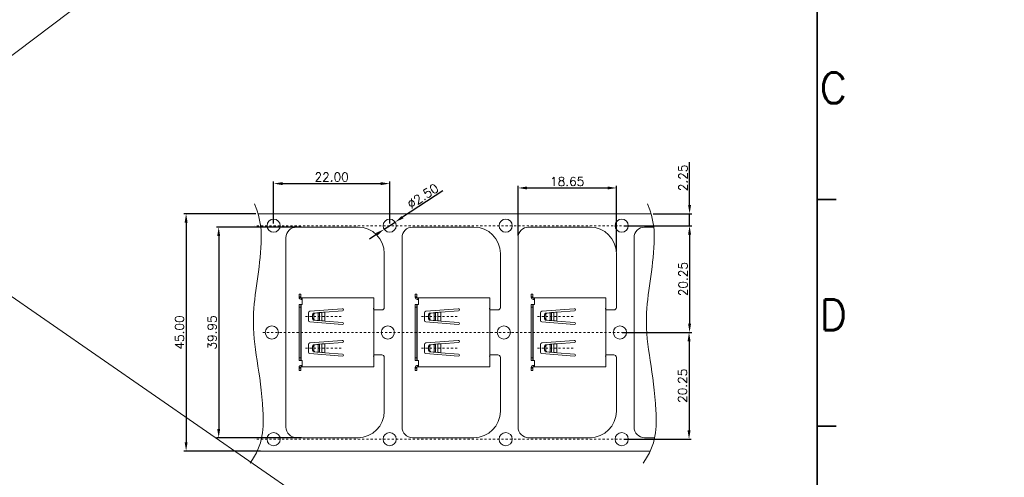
# Model space of a CAD drawing. Header units: millimetres. Extents: x -1657 to 8845, y -11980 to 3013.
# Tile 239 of 256: x 676 to 723, y 2201 to 2223. Entities that reach past the tile are written whole.
import ezdxf
from ezdxf.enums import TextEntityAlignment as Align

# ---------------------------------------------------------------- set-up
doc = ezdxf.new("R2010")
doc.units = ezdxf.units.MM
doc.linetypes.add('CENTER', pattern=[2, 1.25, -0.25, 0.25, -0.25])
doc.layers.add('51', color=6, linetype='CENTER')
doc.layers.add('FMT', color=7, linetype='Continuous', lineweight=35)
doc.layers.add('标注', color=3, linetype='Continuous', lineweight=9)
doc.styles.add('english', font='romans.shx', dxfattribs={"width": 0.75, "height": 2.5})
doc.styles.add('ROMANS', font='ROMANS.SHX')
doc.dimstyles.get("Standard").update_dxf_attribs({"dimtxt": 0.18, "dimasz": 0.18, "dimexe": 0.18, "dimexo": 0.0625, "dimgap": 0.09, "dimtad": 1, "dimrnd": 0.0005, "dimzin": 1, "dimdsep": 46, "dimtxsty": 'Standard', "dimcen": 0.09, "dimadec": 0, "dimazin": 2, "dimtfac": 1, "dimtmove": 0, "dimatfit": 3, "dimfxl": 0, "dimtolj": 1, "dimtzin": 0, "dimarcsym": 0})
doc.dimstyles.new('STANDARD$0', dxfattribs={"dimscale": 0.166667, "dimtxt": 2.5, "dimasz": 1.8, "dimexe": 0.5, "dimexo": 0.5, "dimgap": 1, "dimtad": 0, "dimzin": 0, "dimdsep": 46, "dimtxsty": 'ROMANS', "dimcen": 0, "dimclrd": 256, "dimclre": 256, "dimclrt": 4, "dimadec": 0, "dimazin": 0, "dimtfac": 0.7, "dimtofl": 0, "dimtmove": 0, "dimatfit": 3, "dimfxl": 0, "dimtolj": 1, "dimtzin": 0, "dimarcsym": 0})

# ---------------------------------------------------------------- blocks, each defined once
blk = doc.blocks.new('*D129')
at = {"color": 0, "linetype": 'Continuous', "lineweight": -2, "ltscale": 5}
for p, q in [((687.87, 2213.227), (687.87, 2215.223)), ((693.37, 2213.227), (693.37, 2215.223)), ((688.29, 2215.123), (692.95, 2215.123))]:
    blk.add_line(p, q, dxfattribs=at)
at = {"color": 0, "linetype": 'Continuous', "ltscale": 5}
for points in [[(688.29, 2215.193), (688.29, 2215.053), (687.87, 2215.123)], [(692.95, 2215.193), (692.95, 2215.053), (693.37, 2215.123)]]:
    blk.add_solid(points, dxfattribs=at)
at = {"layer": 'Defpoints', "color": 0, "linetype": 'Continuous', "ltscale": 5}
for p in [(693.37, 2215.123), (687.87, 2213.127), (693.37, 2213.127)]:
    blk.add_point(p, dxfattribs=at)
at = {"color": 0, "linetype": 'Continuous', "lineweight": 9, "ltscale": 5, "insert": (690.62, 2215.433), "char_height": 0.42, "attachment_point": 5, "style": 'ROMANS'}
blk.add_mtext('\\A1;22.00', dxfattribs=at)
blk = doc.blocks.new('*D130')
at = {"color": 0, "linetype": 'Continuous', "lineweight": -2, "ltscale": 5}
for p, q in [((687.029, 2213.69), (683.62, 2213.69)), ((683.72, 2213.27), (683.72, 2202.86)), ((687.241, 2202.44), (683.62, 2202.44))]:
    blk.add_line(p, q, dxfattribs=at)
at = {"color": 0, "linetype": 'Continuous', "ltscale": 5}
for points in [[(683.65, 2213.27), (683.79, 2213.27), (683.72, 2213.69)], [(683.65, 2202.86), (683.79, 2202.86), (683.72, 2202.44)]]:
    blk.add_solid(points, dxfattribs=at)
at = {"layer": 'Defpoints', "color": 0, "linetype": 'Continuous', "ltscale": 5}
for p in [(687.129, 2213.69), (683.72, 2202.44), (687.341, 2202.44)]:
    blk.add_point(p, dxfattribs=at)
at = {"color": 0, "linetype": 'Continuous', "lineweight": 9, "ltscale": 5, "insert": (683.41, 2208.065), "char_height": 0.42, "attachment_point": 5, "rotation": 90, "style": 'ROMANS'}
blk.add_mtext('\\A1;45.00', dxfattribs=at)
blk = doc.blocks.new('*D131')
at = {"color": 0, "linetype": 'Continuous', "lineweight": -2, "ltscale": 5}
for p, q in [((689.198, 2213.058), (685.165, 2213.058)), ((685.265, 2212.638), (685.265, 2203.491)), ((689.198, 2203.071), (685.165, 2203.071))]:
    blk.add_line(p, q, dxfattribs=at)
at = {"color": 0, "linetype": 'Continuous', "ltscale": 5}
for points in [[(685.195, 2212.638), (685.335, 2212.638), (685.265, 2213.058)], [(685.195, 2203.491), (685.335, 2203.491), (685.265, 2203.071)]]:
    blk.add_solid(points, dxfattribs=at)
at = {"layer": 'Defpoints', "color": 0, "linetype": 'Continuous', "ltscale": 5}
for p in [(689.298, 2213.058), (685.265, 2203.071), (689.298, 2203.071)]:
    blk.add_point(p, dxfattribs=at)
at = {"color": 0, "linetype": 'Continuous', "lineweight": 9, "ltscale": 5, "insert": (684.955, 2208.065), "char_height": 0.42, "attachment_point": 5, "rotation": 90, "style": 'ROMANS'}
blk.add_mtext('\\A1;39.95', dxfattribs=at)
blk = doc.blocks.new('*D132')
at = {"color": 0, "linetype": 'Continuous', "lineweight": -2, "ltscale": 5}
for p, q in [((704.47, 2213.127), (707.687, 2213.127)), ((707.587, 2212.707), (707.587, 2208.485)), ((704.47, 2208.065), (707.687, 2208.065))]:
    blk.add_line(p, q, dxfattribs=at)
at = {"color": 0, "linetype": 'Continuous', "ltscale": 5}
for points in [[(707.517, 2212.707), (707.657, 2212.707), (707.587, 2213.127)], [(707.517, 2208.485), (707.657, 2208.485), (707.587, 2208.065)]]:
    blk.add_solid(points, dxfattribs=at)
at = {"layer": 'Defpoints', "color": 0, "linetype": 'Continuous', "ltscale": 5}
for p in [(704.37, 2213.127), (704.37, 2208.065), (707.587, 2208.065)]:
    blk.add_point(p, dxfattribs=at)
at = {"color": 0, "linetype": 'Continuous', "lineweight": 9, "ltscale": 5, "insert": (707.277, 2210.596), "char_height": 0.42, "attachment_point": 5, "rotation": 90, "style": 'ROMANS'}
blk.add_mtext('\\A1;20.25', dxfattribs=at)
blk = doc.blocks.new('*D133')
at = {"color": 0, "linetype": 'Continuous', "lineweight": -2, "ltscale": 5}
for p, q in [((704.386, 2208.065), (707.662, 2208.065)), ((707.562, 2207.645), (707.562, 2203.422)), ((704.47, 2203.002), (707.662, 2203.002))]:
    blk.add_line(p, q, dxfattribs=at)
at = {"color": 0, "linetype": 'Continuous', "ltscale": 5}
for points in [[(707.492, 2207.645), (707.632, 2207.645), (707.562, 2208.065)], [(707.492, 2203.422), (707.632, 2203.422), (707.562, 2203.002)]]:
    blk.add_solid(points, dxfattribs=at)
at = {"layer": 'Defpoints', "color": 0, "linetype": 'Continuous', "ltscale": 5}
for p in [(704.286, 2208.065), (704.37, 2203.002), (707.562, 2203.002)]:
    blk.add_point(p, dxfattribs=at)
at = {"color": 0, "linetype": 'Continuous', "lineweight": 9, "ltscale": 5, "insert": (707.252, 2205.534), "char_height": 0.42, "attachment_point": 5, "rotation": 90, "style": 'ROMANS'}
blk.add_mtext('\\A1;20.25', dxfattribs=at)
blk = doc.blocks.new('*D33')
at = {"color": 0, "linetype": 'Continuous', "lineweight": -2, "ltscale": 5}
for p, q in [((707.587, 2214.11), (707.587, 2216.134)), ((705.859, 2213.69), (707.687, 2213.69)), ((707.587, 2213.127), (707.587, 2213.69)), ((705.98, 2213.127), (707.687, 2213.127)), ((707.587, 2212.707), (707.587, 2212.287))]:
    blk.add_line(p, q, dxfattribs=at)
at = {"color": 0, "linetype": 'Continuous', "ltscale": 5}
for points in [[(707.517, 2214.11), (707.657, 2214.11), (707.587, 2213.69)], [(707.517, 2212.707), (707.657, 2212.707), (707.587, 2213.127)]]:
    blk.add_solid(points, dxfattribs=at)
at = {"layer": 'Defpoints', "color": 0, "linetype": 'Continuous', "ltscale": 5}
for p in [(705.759, 2213.69), (705.88, 2213.127), (707.587, 2213.127)]:
    blk.add_point(p, dxfattribs=at)
at = {"color": 0, "linetype": 'Continuous', "lineweight": 9, "ltscale": 5, "insert": (707.277, 2215.394), "char_height": 0.42, "attachment_point": 5, "rotation": 90, "style": 'ROMANS'}
blk.add_mtext('\\A1;2.25', dxfattribs=at)
blk = doc.blocks.new('*D134')
at = {"color": 0, "linetype": 'Continuous', "lineweight": -2, "ltscale": 5}
for p, q in [((699.455, 2212.658), (699.455, 2215.015)), ((699.875, 2214.915), (703.697, 2214.915)), ((704.117, 2211.908), (704.117, 2215.015))]:
    blk.add_line(p, q, dxfattribs=at)
at = {"color": 0, "linetype": 'Continuous', "ltscale": 5}
for points in [[(699.875, 2214.985), (699.875, 2214.845), (699.455, 2214.915)], [(703.697, 2214.985), (703.697, 2214.845), (704.117, 2214.915)]]:
    blk.add_solid(points, dxfattribs=at)
at = {"layer": 'Defpoints', "color": 0, "linetype": 'Continuous', "ltscale": 5}
for p in [(704.117, 2214.915), (699.455, 2212.558), (704.117, 2211.808)]:
    blk.add_point(p, dxfattribs=at)
at = {"color": 0, "linetype": 'Continuous', "lineweight": 9, "ltscale": 5, "insert": (701.786, 2215.225), "char_height": 0.42, "attachment_point": 5, "style": 'ROMANS'}
blk.add_mtext('\\A1;18.65', dxfattribs=at)
blk = doc.blocks.new('*D135')
at = {"color": 0, "linetype": 'Continuous', "lineweight": -2, "ltscale": 5}
for p, q in [((695.888, 2214.78), (693.982, 2213.529)), ((693.108, 2212.956), (693.631, 2213.299)), ((692.757, 2212.726), (692.406, 2212.495))]:
    blk.add_line(p, q, dxfattribs=at)
at = {"color": 0, "linetype": 'Continuous', "ltscale": 5}
for points in [[(693.944, 2213.588), (694.02, 2213.471), (693.631, 2213.299)], [(692.719, 2212.784), (692.796, 2212.667), (693.108, 2212.956)]]:
    blk.add_solid(points, dxfattribs=at)
at = {"layer": 'Defpoints', "color": 0, "linetype": 'Continuous', "ltscale": 5}
for p in [(693.108, 2212.956), (693.631, 2213.299)]:
    blk.add_point(p, dxfattribs=at)
at = {"color": 0, "linetype": 'Continuous', "lineweight": 9, "ltscale": 5, "insert": (694.941, 2214.529), "char_height": 0.42, "attachment_point": 5, "rotation": 33.2754, "style": 'ROMANS'}
blk.add_mtext('\\A1;∅2.50', dxfattribs=at)

msp = doc.modelspace()

# ---------------------------------------------------------------- linework, layer by layer
at = {"color": 7, "linetype": 'Continuous', "lineweight": 20}
for p, q in [((705.759, 2213.69), (687.1286, 2213.69)), ((688.9545, 2213.0584), (691.8666, 2213.0584)), ((694.4545, 2213.0584), (697.3666, 2213.0584)), ((699.9545, 2213.0584), (702.8666, 2213.0584)), ((705.4545, 2213.0584), (705.8884, 2213.0584)), ((688.4545, 2203.5715), (688.4545, 2212.5584)), ((693.9545, 2203.5715), (693.9545, 2212.5584)), ((699.4545, 2203.5715), (699.4545, 2212.5584)), ((704.9545, 2203.5715), (704.9545, 2212.5584)), ((693.1166, 2211.8084), (693.1166, 2209.254)), ((698.6166, 2211.8084), (698.6166, 2209.254)), ((704.1166, 2211.8084), (704.1166, 2209.254)), ((689.0791, 2209.8775), (689.1541, 2209.8775)), ((689.0791, 2209.7525), (689.0791, 2209.8775)), ((689.0791, 2209.7525), (689.0791, 2209.7275)), ((689.1541, 2209.7525), (689.0791, 2209.7525)), ((689.0791, 2209.7275), (689.1541, 2209.7275)), ((689.1541, 2209.8775), (689.1541, 2209.7525)), ((689.1541, 2209.7525), (689.1541, 2209.7275)), ((689.1791, 2209.6275), (689.1791, 2209.7025)), ((689.1791, 2209.7025), (689.2291, 2209.7025)), ((689.1791, 2209.6275), (689.2291, 2209.6275)), ((689.2291, 2209.7025), (692.6166, 2209.7025)), ((689.2291, 2209.5525), (689.2291, 2209.7025)), ((692.2106, 2209.7025), (692.6166, 2209.7025)), ((692.6166, 2209.6275), (692.6166, 2209.7025)), ((692.6166, 2209.5525), (692.6166, 2209.7025)), ((692.6166, 2209.6275), (692.6166, 2209.5525)), ((694.5791, 2209.7525), (694.5791, 2209.8775)), ((694.5791, 2209.8775), (694.6541, 2209.8775)), ((694.6541, 2209.7525), (694.5791, 2209.7525)), ((694.5791, 2209.7525), (694.5791, 2209.7275)), ((694.5791, 2209.7275), (694.6541, 2209.7275)), ((694.6541, 2209.8775), (694.6541, 2209.7525)), ((694.6541, 2209.7525), (694.6541, 2209.7275)), ((694.6791, 2209.7025), (694.7291, 2209.7025)), ((694.6791, 2209.6275), (694.6791, 2209.7025)), ((694.6791, 2209.6275), (694.7291, 2209.6275)), ((694.7291, 2209.5525), (694.7291, 2209.7025)), ((694.7291, 2209.7025), (698.1166, 2209.7025)), ((697.7106, 2209.7025), (698.1166, 2209.7025)), ((698.1166, 2209.5525), (698.1166, 2209.7025)), ((698.1166, 2209.6275), (698.1166, 2209.7025)), ((698.1166, 2209.6275), (698.1166, 2209.5525)), ((700.0791, 2209.8775), (700.1541, 2209.8775)), ((700.0791, 2209.7525), (700.0791, 2209.8775)), ((700.0791, 2209.7525), (700.0791, 2209.7275)), ((700.1541, 2209.7525), (700.0791, 2209.7525)), ((700.0791, 2209.7275), (700.1541, 2209.7275)), ((700.1541, 2209.8775), (700.1541, 2209.7525)), ((700.1541, 2209.7525), (700.1541, 2209.7275)), ((700.1791, 2209.6275), (700.1791, 2209.7025)), ((700.1791, 2209.7025), (700.2291, 2209.7025)), ((700.1791, 2209.6275), (700.2291, 2209.6275)), ((700.2291, 2209.7025), (703.6166, 2209.7025)), ((700.2291, 2209.5525), (700.2291, 2209.7025)), ((703.2106, 2209.7025), (703.6166, 2209.7025)), ((703.6166, 2209.6275), (703.6166, 2209.7025)), ((703.6166, 2209.5525), (703.6166, 2209.7025)), ((703.6166, 2209.6275), (703.6166, 2209.5525)), ((689.0791, 2209.39), (689.1541, 2209.39)), ((689.0791, 2209.265), (689.0791, 2209.39)), ((689.0791, 2206.865), (689.0791, 2209.265)), ((689.1541, 2209.265), (689.0791, 2209.265)), ((689.1541, 2206.74), (689.1541, 2209.39)), ((689.1541, 2209.39), (689.1541, 2209.265)), ((689.1791, 2209.39), (689.1541, 2209.39)), ((689.1541, 2206.865), (689.1541, 2209.265)), ((689.1791, 2206.74), (689.1791, 2209.39)), ((689.1791, 2209.39), (689.2291, 2209.39)), ((689.2291, 2209.39), (689.2291, 2209.5525)), ((689.5858, 2209.0703), (691.1214, 2209.1894)), ((692.6166, 2206.5775), (692.6166, 2209.5525)), ((694.5791, 2209.265), (694.5791, 2209.39)), ((694.5791, 2209.39), (694.6541, 2209.39)), ((694.6541, 2209.265), (694.5791, 2209.265)), ((694.5791, 2206.865), (694.5791, 2209.265)), ((694.6791, 2209.39), (694.6541, 2209.39)), ((694.6541, 2209.39), (694.6541, 2209.265)), ((694.6541, 2206.74), (694.6541, 2209.39)), ((694.6541, 2206.865), (694.6541, 2209.265)), ((694.6791, 2209.39), (694.7291, 2209.39)), ((694.6791, 2206.74), (694.6791, 2209.39)), ((694.7291, 2209.39), (694.7291, 2209.5525)), ((695.0858, 2209.0703), (696.6214, 2209.1894)), ((698.1166, 2206.5775), (698.1166, 2209.5525)), ((700.0791, 2209.39), (700.1541, 2209.39)), ((700.0791, 2209.265), (700.0791, 2209.39)), ((700.0791, 2206.865), (700.0791, 2209.265)), ((700.1541, 2209.265), (700.0791, 2209.265)), ((700.1541, 2206.74), (700.1541, 2209.39)), ((700.1541, 2209.39), (700.1541, 2209.265)), ((700.1791, 2209.39), (700.1541, 2209.39)), ((700.1541, 2206.865), (700.1541, 2209.265)), ((700.1791, 2206.74), (700.1791, 2209.39)), ((700.1791, 2209.39), (700.2291, 2209.39)), ((700.2291, 2209.39), (700.2291, 2209.5525)), ((700.5858, 2209.0703), (702.1214, 2209.1894)), ((703.6166, 2206.5775), (703.6166, 2209.5525)), ((689.5166, 2208.6344), (689.5166, 2208.9956)), ((689.7139, 2208.903), (689.767, 2208.903)), ((689.7139, 2208.903), (689.7139, 2208.7269)), ((689.7139, 2208.7269), (689.767, 2208.7269)), ((689.9246, 2208.9955), (689.7629, 2208.9778)), ((689.7629, 2208.9778), (689.8159, 2208.9778)), ((689.767, 2208.903), (689.767, 2208.7269)), ((689.9776, 2208.9955), (689.8159, 2208.9778)), ((689.9246, 2208.9955), (689.9776, 2208.9955)), ((689.9776, 2208.6344), (689.9776, 2208.9955)), ((690.1581, 2209.0164), (690.0483, 2209.0043)), ((690.0483, 2208.6256), (690.0483, 2209.0043)), ((690.1581, 2209.0164), (690.1581, 2208.6136)), ((691.1291, 2209.0897), (690.2995, 2209.0254)), ((690.2995, 2209.0254), (690.2995, 2208.6046)), ((692.9916, 2209.129), (692.6525, 2209.129)), ((695.0166, 2208.6344), (695.0166, 2208.9956)), ((695.2139, 2208.903), (695.2139, 2208.7269)), ((695.2139, 2208.903), (695.267, 2208.903)), ((695.2139, 2208.7269), (695.267, 2208.7269)), ((695.4246, 2208.9955), (695.2629, 2208.9778)), ((695.2629, 2208.9778), (695.3159, 2208.9778)), ((695.267, 2208.903), (695.267, 2208.7269)), ((695.4776, 2208.9955), (695.3159, 2208.9778)), ((695.4246, 2208.9955), (695.4776, 2208.9955)), ((695.4776, 2208.6344), (695.4776, 2208.9955)), ((695.6581, 2209.0164), (695.5483, 2209.0043)), ((695.5483, 2208.6256), (695.5483, 2209.0043)), ((695.6581, 2209.0164), (695.6581, 2208.6136)), ((696.6291, 2209.0897), (695.7995, 2209.0254)), ((695.7995, 2209.0254), (695.7995, 2208.6046)), ((698.4916, 2209.129), (698.1525, 2209.129)), ((700.5166, 2208.6344), (700.5166, 2208.9956)), ((700.7139, 2208.903), (700.767, 2208.903)), ((700.7139, 2208.903), (700.7139, 2208.7269)), ((700.7139, 2208.7269), (700.767, 2208.7269)), ((700.9246, 2208.9955), (700.7629, 2208.9778)), ((700.7629, 2208.9778), (700.8159, 2208.9778)), ((700.767, 2208.903), (700.767, 2208.7269)), ((700.9776, 2208.9955), (700.8159, 2208.9778)), ((700.9246, 2208.9955), (700.9776, 2208.9955)), ((700.9776, 2208.6344), (700.9776, 2208.9955)), ((701.1581, 2209.0164), (701.0483, 2209.0043)), ((701.0483, 2208.6256), (701.0483, 2209.0043)), ((701.1581, 2209.0164), (701.1581, 2208.6136)), ((702.1291, 2209.0897), (701.2995, 2209.0254)), ((701.2995, 2209.0254), (701.2995, 2208.6046)), ((703.9916, 2209.129), (703.6525, 2209.129)), ((691.1214, 2208.4406), (689.5858, 2208.5596)), ((689.7629, 2208.6521), (689.8159, 2208.6521)), ((689.7629, 2208.6521), (689.9246, 2208.6344)), ((689.8159, 2208.6521), (689.9776, 2208.6344)), ((689.9776, 2208.6344), (689.9246, 2208.6344)), ((690.0483, 2208.6256), (690.1581, 2208.6136)), ((690.2995, 2208.6046), (691.1291, 2208.5403)), ((696.6214, 2208.4406), (695.0858, 2208.5596)), ((695.2629, 2208.6521), (695.4246, 2208.6344)), ((695.2629, 2208.6521), (695.3159, 2208.6521)), ((695.3159, 2208.6521), (695.4776, 2208.6344)), ((695.4776, 2208.6344), (695.4246, 2208.6344)), ((695.5483, 2208.6256), (695.6581, 2208.6136)), ((695.7995, 2208.6046), (696.6291, 2208.5403)), ((702.1214, 2208.4406), (700.5858, 2208.5596)), ((700.7629, 2208.6521), (700.8159, 2208.6521)), ((700.7629, 2208.6521), (700.9246, 2208.6344)), ((700.8159, 2208.6521), (700.9776, 2208.6344)), ((700.9776, 2208.6344), (700.9246, 2208.6344)), ((701.0483, 2208.6256), (701.1581, 2208.6136)), ((701.2995, 2208.6046), (702.1291, 2208.5403)), ((689.5166, 2207.4956), (689.5166, 2207.1344)), ((691.1214, 2207.6894), (689.5858, 2207.5703)), ((689.7139, 2207.403), (689.767, 2207.403)), ((689.7139, 2207.2269), (689.7139, 2207.403)), ((689.7629, 2207.4778), (689.9246, 2207.4955)), ((689.7629, 2207.4778), (689.8159, 2207.4778)), ((689.767, 2207.2269), (689.767, 2207.403)), ((689.8159, 2207.4778), (689.9776, 2207.4955)), ((689.9776, 2207.4955), (689.9246, 2207.4955)), ((689.9776, 2207.1344), (689.9776, 2207.4955)), ((690.0483, 2207.5043), (690.1581, 2207.5164)), ((690.0483, 2207.1256), (690.0483, 2207.5043)), ((690.1581, 2207.5164), (690.1581, 2207.1136)), ((690.2995, 2207.5254), (691.1291, 2207.5897)), ((690.2995, 2207.5254), (690.2995, 2207.1046)), ((695.0166, 2207.4956), (695.0166, 2207.1344)), ((696.6214, 2207.6894), (695.0858, 2207.5703)), ((695.2139, 2207.2269), (695.2139, 2207.403)), ((695.2139, 2207.403), (695.267, 2207.403)), ((695.2629, 2207.4778), (695.4246, 2207.4955)), ((695.2629, 2207.4778), (695.3159, 2207.4778)), ((695.267, 2207.2269), (695.267, 2207.403)), ((695.3159, 2207.4778), (695.4776, 2207.4955)), ((695.4776, 2207.4955), (695.4246, 2207.4955)), ((695.4776, 2207.1344), (695.4776, 2207.4955)), ((695.5483, 2207.5043), (695.6581, 2207.5164)), ((695.5483, 2207.1256), (695.5483, 2207.5043)), ((695.6581, 2207.5164), (695.6581, 2207.1136)), ((695.7995, 2207.5254), (696.6291, 2207.5897)), ((695.7995, 2207.5254), (695.7995, 2207.1046)), ((700.5166, 2207.4956), (700.5166, 2207.1344)), ((702.1214, 2207.6894), (700.5858, 2207.5703)), ((700.7139, 2207.403), (700.767, 2207.403)), ((700.7139, 2207.2269), (700.7139, 2207.403)), ((700.7629, 2207.4778), (700.9246, 2207.4955)), ((700.7629, 2207.4778), (700.8159, 2207.4778)), ((700.767, 2207.2269), (700.767, 2207.403)), ((700.8159, 2207.4778), (700.9776, 2207.4955)), ((700.9776, 2207.4955), (700.9246, 2207.4955)), ((700.9776, 2207.1344), (700.9776, 2207.4955)), ((701.0483, 2207.5043), (701.1581, 2207.5164)), ((701.0483, 2207.1256), (701.0483, 2207.5043)), ((701.1581, 2207.5164), (701.1581, 2207.1136)), ((701.2995, 2207.5254), (702.1291, 2207.5897)), ((701.2995, 2207.5254), (701.2995, 2207.1046)), ((689.0791, 2206.865), (689.1541, 2206.865)), ((689.0791, 2206.74), (689.0791, 2206.865)), ((689.1541, 2206.865), (689.1541, 2206.74)), ((689.5858, 2207.0596), (691.1214, 2206.9406)), ((689.7139, 2207.2269), (689.767, 2207.2269)), ((689.7629, 2207.1521), (689.8159, 2207.1521)), ((689.9246, 2207.1344), (689.7629, 2207.1521)), ((689.9776, 2207.1344), (689.8159, 2207.1521)), ((689.9246, 2207.1344), (689.9776, 2207.1344)), ((690.1581, 2207.1136), (690.0483, 2207.1256)), ((691.1291, 2207.0403), (690.2995, 2207.1046)), ((692.6525, 2207.0009), (692.9916, 2207.0009)), ((693.1166, 2206.8759), (693.1166, 2204.3215)), ((694.5791, 2206.74), (694.5791, 2206.865)), ((694.5791, 2206.865), (694.6541, 2206.865)), ((694.6541, 2206.865), (694.6541, 2206.74)), ((695.0858, 2207.0596), (696.6214, 2206.9406)), ((695.2139, 2207.2269), (695.267, 2207.2269)), ((695.4246, 2207.1344), (695.2629, 2207.1521)), ((695.2629, 2207.1521), (695.3159, 2207.1521)), ((695.4776, 2207.1344), (695.3159, 2207.1521)), ((695.4246, 2207.1344), (695.4776, 2207.1344)), ((695.6581, 2207.1136), (695.5483, 2207.1256)), ((696.6291, 2207.0403), (695.7995, 2207.1046)), ((698.1525, 2207.0009), (698.4916, 2207.0009)), ((698.6166, 2206.8759), (698.6166, 2204.3215)), ((700.0791, 2206.865), (700.1541, 2206.865)), ((700.0791, 2206.74), (700.0791, 2206.865)), ((700.1541, 2206.865), (700.1541, 2206.74)), ((700.5858, 2207.0596), (702.1214, 2206.9406)), ((700.7139, 2207.2269), (700.767, 2207.2269)), ((700.7629, 2207.1521), (700.8159, 2207.1521)), ((700.9246, 2207.1344), (700.7629, 2207.1521)), ((700.9776, 2207.1344), (700.8159, 2207.1521)), ((700.9246, 2207.1344), (700.9776, 2207.1344)), ((701.1581, 2207.1136), (701.0483, 2207.1256)), ((702.1291, 2207.0403), (701.2995, 2207.1046)), ((703.6525, 2207.0009), (703.9916, 2207.0009)), ((704.1166, 2206.8759), (704.1166, 2204.3215)), ((689.1541, 2206.74), (689.0791, 2206.74)), ((689.0791, 2206.4025), (689.1541, 2206.4025)), ((689.0791, 2206.3775), (689.0791, 2206.4025)), ((689.0791, 2206.3775), (689.1541, 2206.3775)), ((689.0791, 2206.2525), (689.0791, 2206.3775)), ((689.1541, 2206.74), (689.1791, 2206.74)), ((689.1541, 2206.3775), (689.1541, 2206.4025)), ((689.1541, 2206.3775), (689.1541, 2206.2525)), ((689.1791, 2206.74), (689.2291, 2206.74)), ((689.1791, 2206.5025), (689.1791, 2206.4275)), ((689.2291, 2206.5025), (689.1791, 2206.5025)), ((689.2291, 2206.4275), (689.1791, 2206.4275)), ((689.2291, 2206.74), (689.2291, 2206.5775)), ((689.2291, 2206.4275), (689.2291, 2206.5775)), ((692.6166, 2206.4275), (689.2291, 2206.4275)), ((692.6166, 2206.4275), (692.6166, 2206.5775)), ((694.6541, 2206.74), (694.5791, 2206.74)), ((694.5791, 2206.3775), (694.5791, 2206.4025)), ((694.5791, 2206.4025), (694.6541, 2206.4025)), ((694.5791, 2206.2525), (694.5791, 2206.3775)), ((694.5791, 2206.3775), (694.6541, 2206.3775)), ((694.6541, 2206.74), (694.6791, 2206.74)), ((694.6541, 2206.3775), (694.6541, 2206.4025)), ((694.6541, 2206.3775), (694.6541, 2206.2525)), ((694.6791, 2206.74), (694.7291, 2206.74)), ((694.7291, 2206.5025), (694.6791, 2206.5025)), ((694.6791, 2206.5025), (694.6791, 2206.4275)), ((694.7291, 2206.4275), (694.6791, 2206.4275)), ((694.7291, 2206.74), (694.7291, 2206.5775)), ((694.7291, 2206.4275), (694.7291, 2206.5775)), ((698.1166, 2206.4275), (694.7291, 2206.4275)), ((698.1166, 2206.4275), (698.1166, 2206.5775)), ((700.1541, 2206.74), (700.0791, 2206.74)), ((700.0791, 2206.4025), (700.1541, 2206.4025)), ((700.0791, 2206.3775), (700.0791, 2206.4025)), ((700.0791, 2206.3775), (700.1541, 2206.3775)), ((700.0791, 2206.2525), (700.0791, 2206.3775)), ((700.1541, 2206.74), (700.1791, 2206.74)), ((700.1541, 2206.3775), (700.1541, 2206.4025)), ((700.1541, 2206.3775), (700.1541, 2206.2525)), ((700.1791, 2206.74), (700.2291, 2206.74)), ((700.1791, 2206.5025), (700.1791, 2206.4275)), ((700.2291, 2206.5025), (700.1791, 2206.5025)), ((700.2291, 2206.4275), (700.1791, 2206.4275)), ((700.2291, 2206.74), (700.2291, 2206.5775)), ((700.2291, 2206.4275), (700.2291, 2206.5775)), ((703.6166, 2206.4275), (700.2291, 2206.4275)), ((703.6166, 2206.4275), (703.6166, 2206.5775)), ((689.1541, 2206.2525), (689.0791, 2206.2525)), ((694.6541, 2206.2525), (694.5791, 2206.2525)), ((700.1541, 2206.2525), (700.0791, 2206.2525)), ((691.8666, 2203.0715), (688.9545, 2203.0715)), ((697.3666, 2203.0715), (694.4545, 2203.0715)), ((702.8666, 2203.0715), (699.9545, 2203.0715)), ((705.9299, 2203.0715), (705.4545, 2203.0715)), ((705.7262, 2202.44), (687.0958, 2202.44))]:
    msp.add_line(p, q, dxfattribs=at)
at = {"color": 7, "linetype": 'Continuous', "lineweight": 20, "flags": 128}
for points in [[(689.9246, 2208.9955), (689.9652, 2208.9977), (690.013, 2208.9999)], [(689.9776, 2208.9955), (689.9939, 2208.9977), (690.013, 2208.9999), (690.0321, 2209.0021), (690.0483, 2209.0043)], [(695.4246, 2208.9955), (695.4652, 2208.9977), (695.513, 2208.9999)], [(695.4776, 2208.9955), (695.4939, 2208.9977), (695.513, 2208.9999), (695.5321, 2209.0021), (695.5483, 2209.0043)], [(700.9246, 2208.9955), (700.9652, 2208.9977), (701.013, 2208.9999)], [(700.9776, 2208.9955), (700.9939, 2208.9977), (701.013, 2208.9999), (701.0321, 2209.0021), (701.0483, 2209.0043)], [(690.013, 2208.63), (689.9652, 2208.6322), (689.9246, 2208.6344)], [(690.0483, 2208.6256), (690.0321, 2208.6278), (690.013, 2208.63), (689.9939, 2208.6322), (689.9776, 2208.6344)], [(695.513, 2208.63), (695.4652, 2208.6322), (695.4246, 2208.6344)], [(695.5483, 2208.6256), (695.5321, 2208.6278), (695.513, 2208.63), (695.4939, 2208.6322), (695.4776, 2208.6344)], [(701.013, 2208.63), (700.9652, 2208.6322), (700.9246, 2208.6344)], [(701.0483, 2208.6256), (701.0321, 2208.6278), (701.013, 2208.63), (700.9939, 2208.6322), (700.9776, 2208.6344)], [(689.9246, 2207.4955), (689.9652, 2207.4977), (690.013, 2207.4999)], [(689.9776, 2207.4955), (689.9939, 2207.4977), (690.013, 2207.4999), (690.0321, 2207.5021), (690.0483, 2207.5043)], [(695.4246, 2207.4955), (695.4652, 2207.4977), (695.513, 2207.4999)], [(695.4776, 2207.4955), (695.4939, 2207.4977), (695.513, 2207.4999), (695.5321, 2207.5021), (695.5483, 2207.5043)], [(700.9246, 2207.4955), (700.9652, 2207.4977), (701.013, 2207.4999)], [(700.9776, 2207.4955), (700.9939, 2207.4977), (701.013, 2207.4999), (701.0321, 2207.5021), (701.0483, 2207.5043)], [(690.013, 2207.13), (689.9652, 2207.1322), (689.9246, 2207.1344)], [(690.0483, 2207.1256), (690.0321, 2207.1278), (690.013, 2207.13), (689.9939, 2207.1322), (689.9776, 2207.1344)], [(695.513, 2207.13), (695.4652, 2207.1322), (695.4246, 2207.1344)], [(695.5483, 2207.1256), (695.5321, 2207.1278), (695.513, 2207.13), (695.4939, 2207.1322), (695.4776, 2207.1344)], [(701.013, 2207.13), (700.9652, 2207.1322), (700.9246, 2207.1344)], [(701.0483, 2207.1256), (701.0321, 2207.1278), (701.013, 2207.13), (700.9939, 2207.1322), (700.9776, 2207.1344)]]:
    msp.add_lwpolyline(points, dxfattribs=at)
at = {"color": 7, "linetype": 'Continuous', "lineweight": 20}
for centre in [(687.8696, 2213.1275), (693.3696, 2213.1275), (698.8696, 2213.1275), (704.3696, 2213.1275), (687.7856, 2208.065), (693.2856, 2208.065), (698.7856, 2208.065), (704.2856, 2208.065), (687.8696, 2203.0025), (693.3696, 2203.0025), (698.8696, 2203.0025), (704.3696, 2203.0025)]:
    msp.add_circle(centre, 0.3125, dxfattribs=at)
for centre, radius, start, end in [((688.9545, 2212.5584), 0.5, 90, 180), ((691.8666, 2211.8084), 1.25, 0, 90), ((694.4545, 2212.5584), 0.5, 90, 180), ((697.3666, 2211.8084), 1.25, 0, 90), ((699.9545, 2212.5584), 0.5, 90, 180), ((702.8666, 2211.8084), 1.25, 0, 90), ((705.4545, 2212.5584), 0.5, 90, 180), ((689.1791, 2209.7275), 0.1, 180, 270), ((689.1791, 2209.7275), 0.025, 180, 270), ((694.6791, 2209.7275), 0.1, 180, 270), ((694.6791, 2209.7275), 0.025, 180, 270), ((700.1791, 2209.7275), 0.1, 180, 270), ((700.1791, 2209.7275), 0.025, 180, 270), ((691.1253, 2209.1395), 0.05, 274.43267, 94.43267), ((692.7393, 2209.1915), 0.1377, 156.93907, 188.19357), ((692.6525, 2209.179), 0.05, 188.19357, 270), ((692.5666, 2209.2651), 0.05, 336.93907, 0), ((692.9916, 2209.254), 0.125, 270, 0), ((696.6253, 2209.1395), 0.05, 274.43267, 94.43267), ((698.2393, 2209.1915), 0.1377, 156.93907, 188.19357), ((698.1525, 2209.179), 0.05, 188.19357, 270), ((698.0666, 2209.2651), 0.05, 336.93907, 0), ((698.4916, 2209.254), 0.125, 270, 0), ((702.1253, 2209.1395), 0.05, 274.43267, 94.43267), ((703.7393, 2209.1915), 0.1377, 156.93907, 188.19357), ((703.6525, 2209.179), 0.05, 188.19357, 270), ((703.5666, 2209.2651), 0.05, 336.93907, 0), ((703.9916, 2209.254), 0.125, 270, 0), ((689.5916, 2208.9956), 0.075, 94.43267, 180), ((689.7827, 2208.9114), 0.0693, 106.66911, 186.92832), ((689.7827, 2208.7186), 0.0693, 173.07168, 253.33089), ((689.8358, 2208.9114), 0.0693, 106.66911, 186.92832), ((689.8358, 2208.7186), 0.0693, 173.07168, 253.33089), ((690.6568, 2202.2819), 6.7529, 93.03226, 94.2346), ((695.0916, 2208.9956), 0.075, 94.43267, 180), ((695.2827, 2208.9114), 0.0693, 106.66911, 186.92832), ((695.2827, 2208.7186), 0.0693, 173.07168, 253.33089), ((695.3358, 2208.9114), 0.0693, 106.66911, 186.92832), ((695.3358, 2208.7186), 0.0693, 173.07168, 253.33089), ((696.1568, 2202.2819), 6.7529, 93.03226, 94.2346), ((700.5916, 2208.9956), 0.075, 94.43267, 180), ((700.7827, 2208.9114), 0.0693, 106.66911, 186.92832), ((700.7827, 2208.7186), 0.0693, 173.07168, 253.33089), ((700.8358, 2208.9114), 0.0693, 106.66911, 186.92832), ((700.8358, 2208.7186), 0.0693, 173.07168, 253.33089), ((701.6568, 2202.2819), 6.7529, 93.03226, 94.2346), ((689.5916, 2208.6344), 0.075, 180, 265.56733), ((690.6568, 2215.348), 6.7529, 265.7654, 266.96774), ((691.1253, 2208.4904), 0.05, 265.56733, 85.56733), ((695.0916, 2208.6344), 0.075, 180, 265.56733), ((696.1568, 2215.348), 6.7529, 265.7654, 266.96774), ((696.6253, 2208.4904), 0.05, 265.56733, 85.56733), ((700.5916, 2208.6344), 0.075, 180, 265.56733), ((701.6568, 2215.348), 6.7529, 265.7654, 266.96774), ((702.1253, 2208.4904), 0.05, 265.56733, 85.56733), ((689.5916, 2207.4956), 0.075, 94.43267, 180), ((689.7827, 2207.4114), 0.0693, 106.66911, 186.92832), ((689.8358, 2207.4114), 0.0693, 106.66911, 186.92832), ((690.6568, 2200.7819), 6.7529, 93.03226, 94.2346), ((691.1253, 2207.6395), 0.05, 274.43267, 94.43267), ((695.0916, 2207.4956), 0.075, 94.43267, 180), ((695.2827, 2207.4114), 0.0693, 106.66911, 186.92832), ((695.3358, 2207.4114), 0.0693, 106.66911, 186.92832), ((696.1568, 2200.7819), 6.7529, 93.03226, 94.2346), ((696.6253, 2207.6395), 0.05, 274.43267, 94.43267), ((700.5916, 2207.4956), 0.075, 94.43267, 180), ((700.7827, 2207.4114), 0.0693, 106.66911, 186.92832), ((700.8358, 2207.4114), 0.0693, 106.66911, 186.92832), ((701.6568, 2200.7819), 6.7529, 93.03226, 94.2346), ((702.1253, 2207.6395), 0.05, 274.43267, 94.43267), ((689.5916, 2207.1344), 0.075, 180, 265.56733), ((689.7827, 2207.2186), 0.0693, 173.07168, 253.33089), ((689.8358, 2207.2186), 0.0693, 173.07168, 253.33089), ((690.6568, 2213.848), 6.7529, 265.7654, 266.96774), ((691.1253, 2206.9904), 0.05, 265.56733, 85.56733), ((692.7393, 2206.9384), 0.1377, 171.80643, 203.06093), ((692.6525, 2206.9509), 0.05, 90, 171.80643), ((692.5666, 2206.8649), 0.05, 360, 23.06093), ((692.9916, 2206.8759), 0.125, 0, 90), ((695.0916, 2207.1344), 0.075, 180, 265.56733), ((695.2827, 2207.2186), 0.0693, 173.07168, 253.33089), ((695.3358, 2207.2186), 0.0693, 173.07168, 253.33089), ((696.1568, 2213.848), 6.7529, 265.7654, 266.96774), ((696.6253, 2206.9904), 0.05, 265.56733, 85.56733), ((698.2393, 2206.9384), 0.1377, 171.80643, 203.06093), ((698.1525, 2206.9509), 0.05, 90, 171.80643), ((698.0666, 2206.8649), 0.05, 360, 23.06093), ((698.4916, 2206.8759), 0.125, 0, 90), ((700.5916, 2207.1344), 0.075, 180, 265.56733), ((700.7827, 2207.2186), 0.0693, 173.07168, 253.33089), ((700.8358, 2207.2186), 0.0693, 173.07168, 253.33089), ((701.6568, 2213.848), 6.7529, 265.7654, 266.96774), ((702.1253, 2206.9904), 0.05, 265.56733, 85.56733), ((703.7393, 2206.9384), 0.1377, 171.80643, 203.06093), ((703.6525, 2206.9509), 0.05, 90, 171.80643), ((703.5666, 2206.8649), 0.05, 360, 23.06093), ((703.9916, 2206.8759), 0.125, 0, 90), ((689.1791, 2206.4025), 0.1, 90, 180), ((689.1791, 2206.4025), 0.025, 90, 180), ((694.6791, 2206.4025), 0.1, 90, 180), ((694.6791, 2206.4025), 0.025, 90, 180), ((700.1791, 2206.4025), 0.1, 90, 180), ((700.1791, 2206.4025), 0.025, 90, 180), ((691.8666, 2204.3215), 1.25, 270, 0), ((697.3666, 2204.3215), 1.25, 270, 0), ((702.8666, 2204.3215), 1.25, 270, 0), ((688.9545, 2203.5715), 0.5, 180, 270), ((694.4545, 2203.5715), 0.5, 180, 270), ((699.9545, 2203.5715), 0.5, 180, 270), ((705.4545, 2203.5715), 0.5, 180, 270)]:
    msp.add_arc(centre, radius, start, end, dxfattribs=at)
at = {"layer": '51', "color": 1, "lineweight": 9, "ltscale": 0.03}
for p, q in [((706.1659, 2213.1275), (686.9618, 2213.1275)), ((689.3753, 2208.815), (691.111, 2208.815)), ((694.8753, 2208.815), (696.611, 2208.815)), ((700.3753, 2208.815), (702.111, 2208.815)), ((705.2525, 2208.065), (687.345, 2208.065)), ((689.3753, 2207.315), (691.111, 2207.315)), ((694.8753, 2207.315), (696.611, 2207.315)), ((700.3753, 2207.315), (702.111, 2207.315)), ((706.1659, 2203.0025), (686.9618, 2203.0025))]:
    msp.add_line(p, q, dxfattribs=at)
at = {"layer": 'FMT'}
for p, q in [((713.6316, 2246.6285), (713.6316, 2182.1168)), ((714.5402, 2214.3726), (713.6316, 2214.3726)), ((714.5402, 2203.6146), (713.6316, 2203.6146))]:
    msp.add_line(p, q, dxfattribs=at)
at = {"layer": '标注', "ltscale": 5}
for p, q in [((722.5065, 2256.7602), (613.8623, 2174.6351)), ((614.8706, 2251.7219), (719.9858, 2178.9177))]:
    msp.add_line(p, q, dxfattribs=at)
at = {"layer": '标注', "color": 2, "lineweight": 9, "ltscale": 0.5}
for points in [[(686.961, 2214.1633), (687.2764, 2213.3972), (687.353, 2211.5932), (686.5681, 2208.3509), (687.437, 2205.6258), (687.3923, 2202.7208), (686.7597, 2201.8713)], [(705.5914, 2214.1633), (705.9067, 2213.3972), (705.9834, 2211.5932), (705.1985, 2208.3509), (706.0674, 2205.6258), (706.0226, 2202.7208), (705.3901, 2201.8713)]]:
    msp.add_open_spline(points, degree=3, knots=[0, 0, 0, 0, 6.5088001, 21.5269971, 40.7811875, 49.1003181, 49.1003181, 49.1003181, 49.1003181], dxfattribs=at)

# ---------------------------------------------------------------- texts
at = {"layer": 'FMT', "style": 'english'}
for s, p in [('C', (714.3972, 2219.6608)), ('D', (714.3972, 2208.9027))]:
    msp.add_text(s, height=1.4538, dxfattribs=at).set_placement(p, align=Align.MIDDLE_CENTER)

# ---------------------------------------------------------------- dimensions: what is measured, and where the dimension line sits
at = {"color": 3, "linetype": 'Continuous', "lineweight": 9}
for base, p1, p2, picture, middle in [((693.3696, 2215.1228), (687.8696, 2213.1275), (693.3696, 2213.1275), '*D129', (690.6196, 2215.4328)), ((704.1166, 2214.9149), (699.4545, 2212.5584), (704.1166, 2211.8084), '*D134', (701.7856, 2215.2249))]:
    dim = msp.add_linear_dim(base=base, p1=p1, p2=p2, dimstyle='STANDARD$0', override={"dimscale": 1, "dimtxt": 0.42, "dimasz": 0.42, "dimexe": 0.1, "dimexo": 0.1, "dimgap": 0.1, "dimtad": 1, "dimlfac": 4, "dimrnd": 0.0005, "dimzin": 1, "dimcen": 0.09, "dimdle": 1, "dimclrd": 0, "dimclre": 0, "dimclrt": 0, "dimadec": 3, "dimazin": 2, "dimtfac": 1, "dimtofl": 1}, dxfattribs=at)
    dim.commit()
    dim.dimension.update_dxf_attribs({"geometry": picture, "text_midpoint": middle})
dim = msp.add_linear_dim(base=(707.5869, 2213.1275), p1=(705.759, 2213.69), p2=(705.8797, 2213.1275), angle=90, dimstyle='STANDARD$0', override={"dimscale": 1, "dimtxt": 0.42, "dimasz": 0.42, "dimexe": 0.1, "dimexo": 0.1, "dimgap": 0.1, "dimtad": 1, "dimlfac": 4, "dimrnd": 0.0005, "dimzin": 1, "dimcen": 0.09, "dimdle": 1, "dimclrd": 0, "dimclre": 0, "dimclrt": 0, "dimadec": 3, "dimazin": 2, "dimtfac": 1, "dimtofl": 1}, dxfattribs=at)
dim.commit()
dim.dimension.update_dxf_attribs({"geometry": '*D33', "text_midpoint": (707.5869, 2215.3944), "dimtype": 160})
dim = msp.add_diameter_dim_2p(p1=(693.1084, 2212.956), p2=(693.6309, 2213.2989), dimstyle='Standard', override={"dimtxt": 0.42, "dimasz": 0.42, "dimexe": 0.1, "dimexo": 0.1, "dimgap": 0.1, "dimlfac": 4, "dimtxsty": 'ROMANS', "dimdle": 1, "dimadec": 3}, dxfattribs=at)
dim.commit()
dim.dimension.update_dxf_attribs({"geometry": '*D135', "text_midpoint": (694.9406, 2214.5292)})
for base, p1, p2, picture, middle in [((683.7201, 2202.44), (687.1286, 2213.69), (687.3413, 2202.44), '*D130', (683.4101, 2208.065)), ((685.2651, 2203.0715), (689.2979, 2213.0584), (689.2979, 2203.0715), '*D131', (684.9551, 2208.065)), ((707.5869, 2208.065), (704.3696, 2213.1275), (704.3696, 2208.065), '*D132', (707.2769, 2210.5962)), ((707.5619, 2203.0025), (704.2856, 2208.065), (704.3696, 2203.0025), '*D133', (707.2519, 2205.5337))]:
    dim = msp.add_linear_dim(base=base, p1=p1, p2=p2, angle=90, dimstyle='STANDARD$0', override={"dimscale": 1, "dimtxt": 0.42, "dimasz": 0.42, "dimexe": 0.1, "dimexo": 0.1, "dimgap": 0.1, "dimtad": 1, "dimlfac": 4, "dimrnd": 0.0005, "dimzin": 1, "dimcen": 0.09, "dimdle": 1, "dimclrd": 0, "dimclre": 0, "dimclrt": 0, "dimadec": 3, "dimazin": 2, "dimtfac": 1, "dimtofl": 1}, dxfattribs=at)
    dim.commit()
    dim.dimension.update_dxf_attribs({"geometry": picture, "text_midpoint": middle})

doc.saveas('drawing.dxf')
